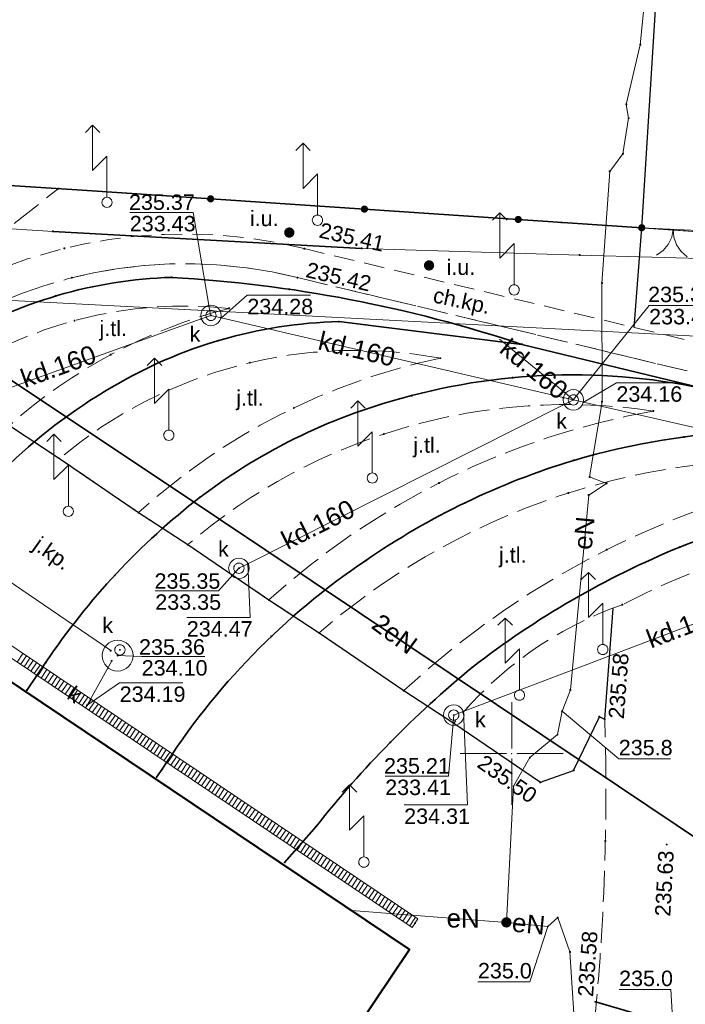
# Model space of a CAD drawing. Header units: metres. Extents: x 6603648 to 6604252, y 5739748 to 5740166.
# Tile 63 of 114: x 6603776 to 6603808, y 5740088 to 5740136. Entities that reach past the tile are written whole.
import ezdxf
from ezdxf.enums import TextEntityAlignment as Align

# ---------------------------------------------------------------- set-up
doc = ezdxf.new("R2010")
doc.units = ezdxf.units.M
doc.header["$PDSIZE"] = 0.75
for name, pattern in [('ARK_LIN', [50, 50, 0]), ('PRZER1-1', [1, 0.5, -0.5]), ('PRZER2-1', [1.5, 1, -0.5]), ('PRZER3-1', [2, 1.5, -0.5])]:
    doc.linetypes.add(name, pattern=pattern)
doc.layers.get('0').update_dxf_attribs({"linetype": 'CONTINUOUS'})
for name, color, linetype, lineweight, true_color in [('GEPPGD', 7, 'CONTINUOUS', 18, 0x008000), ('GESBZO', 7, 'CONTINUOUS', 50, 0x0a0909), ('GESDZI', 7, 'CONTINUOUS', 18, 0x008000), ('GESUZY', 7, 'CONTINUOUS', 18, 0x008000), ('GSLKBR', 7, 'CONTINUOUS', 18, 0x0a0909), ('GSLKOG', 7, 'CONTINUOUS', 35, 0x0a0909), ('GSLKRW', 7, 'CONTINUOUS', 25, 0x0a0909), ('GSLTTR', 7, 'CONTINUOUS', 35, 0x0a0909), ('GSPPRB', 7, 'CONTINUOUS', 18, 0x0a0909), ('GSPWPS', 7, 'CONTINUOUS', 13, 0x0a0909), ('GSPWPS_O', 7, 'CONTINUOUS', 13, 0x0a0909), ('GSSKOA', 7, 'CONTINUOUS', 18, 0x0a0909), ('GSSKOA_O', 7, 'CONTINUOUS', 18, 0x0a0909), ('GSSKOD', 7, 'CONTINUOUS', 18, 0x0a0909), ('GSSKOD_O', 7, 'CONTINUOUS', 18, 0x0a0909), ('GULCNP', 7, 'CONTINUOUS', 18, 0xd200d2), ('GULCOR', 7, 'CONTINUOUS', 35, 0xd200d2), ('GULENN', 1, 'CONTINUOUS', 18, 0xff0000), ('GULENN_O', 1, 'CONTINUOUS', 18, 0xff0000), ('GULEOR', 1, 'CONTINUOUS', 35, 0xff0000), ('GULKDK', 7, 'CONTINUOUS', 18, 0x0a0909), ('GULKDK_O', 7, 'CONTINUOUS', 18, 0x0a0909), ('GULKDP', 7, 'CONTINUOUS', 18, 0x803300), ('GULKDP_O', 7, 'CONTINUOUS', 18, 0x803300), ('GULWOP', 5, 'CONTINUOUS', 18, 0x0000ff), ('GUPISL', 7, 'CONTINUOUS', 18, 0x0a0909), ('GUPKSD', 7, 'CONTINUOUS', 18, 0x803300), ('GUPKWZ', 7, 'CONTINUOUS', 18, 0x0a0909), ('GUPKWZ_O', 7, 'CONTINUOUS', 18, 0x0a0909), ('GUSIKP', 7, 'CONTINUOUS', 18, 0x0a0909)]:
    doc.layers.add(name, color=color, linetype=linetype, lineweight=lineweight, true_color=true_color)
for name, color, linetype, true_color in [('GUPESH', 1, 'CONTINUOUS', 0xff0000), ('GUPESH_O', 1, 'CONTINUOUS', 0xff0000), ('GUPEUI', 7, 'CONTINUOUS', 0x0a0909), ('GUPKSH', 7, 'CONTINUOUS', 0x803300), ('GUPKSH_O', 7, 'CONTINUOUS', 0x803300), ('GUPXUI', 7, 'CONTINUOUS', 0x0a0909), ('GUPXUI_O', 7, 'CONTINUOUS', 0x0a0909)]:
    doc.layers.add(name, color=color, linetype=linetype, true_color=true_color)
doc.layers.add('PKT_ARK', color=7, linetype='ARK_LIN', lineweight=18)
doc.styles.add('Arial', font='arial.ttf')

# ---------------------------------------------------------------- blocks, each defined once
blk = doc.blocks.new('GSPPRB0')
at = {"color": 0, "lineweight": 18}
blk.add_lwpolyline([(-0.007955, 0.0225), (0.007955, 0.0225), (0.0225, 0.007955), (0.0225, -0.007955), (0.007955, -0.0225), (-0.007955, -0.0225), (-0.0225, -0.007955), (-0.0225, 0.007955)], close=True, dxfattribs=at)
blk = doc.blocks.new('GUPESH1')
blk.add_hatch(color=0).paths.add_polyline_path([(0, 0.045), (-0.011647, 0.043467), (-0.0225, 0.038971), (-0.03182, 0.03182), (-0.038971, 0.0225), (-0.043467, 0.011647), (-0.045, 0), (-0.043467, -0.011647), (-0.038971, -0.0225), (-0.03182, -0.03182), (-0.0225, -0.038971), (-0.011647, -0.043467), (0, -0.045), (0.011647, -0.043467), (0.0225, -0.038971), (0.03182, -0.03182), (0.038971, -0.0225), (0.043467, -0.011647), (0.045, 0), (0.043467, 0.011647), (0.038971, 0.0225), (0.03182, 0.03182), (0.0225, 0.038971), (0.011647, 0.043467)])
blk = doc.blocks.new('GUPEUI1')
blk.add_hatch(color=0).paths.add_polyline_path([(0, 0.25), (-0.064705, 0.241481), (-0.125, 0.216506), (-0.176777, 0.176777), (-0.216506, 0.125), (-0.241481, 0.064705), (-0.25, 0), (-0.241481, -0.064705), (-0.216506, -0.125), (-0.176777, -0.176777), (-0.125, -0.216506), (-0.064705, -0.241481), (0, -0.25), (0.064705, -0.241481), (0.125, -0.216506), (0.176777, -0.176777), (0.216506, -0.125), (0.241481, -0.064705), (0.25, 0), (0.241481, 0.064705), (0.216506, 0.125), (0.176777, 0.176777), (0.125, 0.216506), (0.064705, 0.241481)])
blk = doc.blocks.new('GEPPGD1_2')
blk.add_hatch(color=0).paths.add_polyline_path([(-0.045, 0), (-0.042798, -0.013906), (-0.036406, -0.02645), (-0.02645, -0.036406), (-0.013906, -0.042798), (0, -0.045), (0.013906, -0.042798), (0.02645, -0.036406), (0.036406, -0.02645), (0.042798, -0.013906), (0.045, 0), (0.042798, 0.013906), (0.036406, 0.02645), (0.02645, 0.036406), (0.013906, 0.042798), (0, 0.045), (-0.013906, 0.042798), (-0.02645, 0.036406), (-0.036406, 0.02645), (-0.042798, 0.013906)])
blk = doc.blocks.new('GUPKSH1')
blk.add_hatch(color=0).paths.add_polyline_path([(0, 0.045), (-0.011647, 0.043467), (-0.0225, 0.038971), (-0.03182, 0.03182), (-0.038971, 0.0225), (-0.043467, 0.011647), (-0.045, 0), (-0.043467, -0.011647), (-0.038971, -0.0225), (-0.03182, -0.03182), (-0.0225, -0.038971), (-0.011647, -0.043467), (0, -0.045), (0.011647, -0.043467), (0.0225, -0.038971), (0.03182, -0.03182), (0.038971, -0.0225), (0.043467, -0.011647), (0.045, 0), (0.043467, 0.011647), (0.038971, 0.0225), (0.03182, 0.03182), (0.0225, 0.038971), (0.011647, 0.043467)])
blk = doc.blocks.new('GSPWPS1')
blk.add_hatch(color=0).paths.add_polyline_path([(0, 0.045), (-0.011647, 0.043467), (-0.0225, 0.038971), (-0.03182, 0.03182), (-0.038971, 0.0225), (-0.043467, 0.011647), (-0.045, 0), (-0.043467, -0.011647), (-0.038971, -0.0225), (-0.03182, -0.03182), (-0.0225, -0.038971), (-0.011647, -0.043467), (0, -0.045), (0.011647, -0.043467), (0.0225, -0.038971), (0.03182, -0.03182), (0.038971, -0.0225), (0.043467, -0.011647), (0.045, 0), (0.043467, 0.011647), (0.038971, 0.0225), (0.03182, 0.03182), (0.0225, 0.038971), (0.011647, 0.043467)])
blk = doc.blocks.new('GUPKSD1_1')
at = {"color": 0}
blk.add_lwpolyline([(0.5, 0), (0.482963, -0.12941), (0.433013, -0.25), (0.353553, -0.353553), (0.25, -0.433013), (0.12941, -0.482963), (0, -0.5), (-0.12941, -0.482963), (-0.25, -0.433013), (-0.353553, -0.353553), (-0.433013, -0.25), (-0.482963, -0.12941), (-0.5, 0), (-0.482963, 0.12941), (-0.433013, 0.25), (-0.353553, 0.353553), (-0.25, 0.433013), (-0.12941, 0.482963), (0, 0.5), (0.12941, 0.482963), (0.25, 0.433013), (0.353553, 0.353553), (0.433013, 0.25), (0.482963, 0.12941)], close=True, dxfattribs=at)
blk = doc.blocks.new('GUPKWZ1_1')
at = {"color": 0}
blk.add_lwpolyline([(0.25, 0), (0.241481, -0.064705), (0.216506, -0.125), (0.176777, -0.176777), (0.125, -0.216506), (0.064705, -0.241481), (0, -0.25), (-0.064705, -0.241481), (-0.125, -0.216506), (-0.176777, -0.176777), (-0.216506, -0.125), (-0.241481, -0.064705), (-0.25, 0), (-0.241481, 0.064705), (-0.216506, 0.125), (-0.176777, 0.176777), (-0.125, 0.216506), (-0.064705, 0.241481), (0, 0.25), (0.064705, 0.241481), (0.125, 0.216506), (0.176777, 0.176777), (0.216506, 0.125), (0.241481, 0.064705)], close=True, dxfattribs=at)
blk = doc.blocks.new('GUPISL1_5')
at = {"color": 0}
for points in [[(3.396745, 1.05234), (3.75, 0.7), (3.396745, 0.34766)], [(0.25, 0), (2.25, 0), (1.55, 0.7), (3.75, 0.7)]]:
    blk.add_lwpolyline(points, dxfattribs=at)
blk.add_lwpolyline([(0.25, 0), (0.241481, -0.064705), (0.216506, -0.125), (0.176777, -0.176777), (0.125, -0.216506), (0.064705, -0.241481), (0, -0.25), (-0.064705, -0.241481), (-0.125, -0.216506), (-0.176777, -0.176777), (-0.216506, -0.125), (-0.241481, -0.064705), (-0.25, 0), (-0.241481, 0.064705), (-0.216506, 0.125), (-0.176777, 0.176777), (-0.125, 0.216506), (-0.064705, 0.241481), (0, 0.25), (0.064705, 0.241481), (0.125, 0.216506), (0.176777, 0.176777), (0.216506, 0.125), (0.241481, 0.064705)], close=True, dxfattribs=at)
blk = doc.blocks.new('GUPXUI1')
blk.add_hatch(color=0).paths.add_polyline_path([(0, 0.25), (-0.064705, 0.241481), (-0.125, 0.216506), (-0.176777, 0.176777), (-0.216506, 0.125), (-0.241481, 0.064705), (-0.25, 0), (-0.241481, -0.064705), (-0.216506, -0.125), (-0.176777, -0.176777), (-0.125, -0.216506), (-0.064705, -0.241481), (0, -0.25), (0.064705, -0.241481), (0.125, -0.216506), (0.176777, -0.176777), (0.216506, -0.125), (0.241481, -0.064705), (0.25, 0), (0.241481, 0.064705), (0.216506, 0.125), (0.176777, 0.176777), (0.125, 0.216506), (0.064705, 0.241481)])
blk = doc.blocks.new('GSLKBR1')
at = {"color": 0}
for points in [[(0, 0), (-0.051111, -0.388229), (-0.200962, -0.75), (-0.43934, -1.06066), (-0.75, -1.299038)], [(0.75, -1.299038), (0.43934, -1.06066), (0.200962, -0.75), (0.051111, -0.388229), (0, 0)]]:
    blk.add_lwpolyline(points, dxfattribs=at)
blk = doc.blocks.new('GSLKOG2')
blk.add_hatch(color=0).paths.add_polyline_path([(0, 0.175), (-0.045293, 0.169037), (-0.0875, 0.151554), (-0.123744, 0.123744), (-0.151554, 0.0875), (-0.169037, 0.045293), (-0.175, 0), (-0.169037, -0.045293), (-0.151554, -0.0875), (-0.123744, -0.123744), (-0.0875, -0.151554), (-0.045293, -0.169037), (0, -0.175), (0.045293, -0.169037), (0.0875, -0.151554), (0.123744, -0.123744), (0.151554, -0.0875), (0.169037, -0.045293), (0.175, 0), (0.169037, 0.045293), (0.151554, 0.0875), (0.123744, 0.123744), (0.0875, 0.151554), (0.045293, 0.169037)])
blk = doc.blocks.new('GSLKOG1')
blk.add_hatch(color=0).paths.add_polyline_path([(0, 0.175), (-0.045293, 0.169037), (-0.0875, 0.151554), (-0.123744, 0.123744), (-0.151554, 0.0875), (-0.169037, 0.045293), (-0.175, 0), (-0.169037, -0.045293), (-0.151554, -0.0875), (-0.123744, -0.123744), (-0.0875, -0.151554), (-0.045293, -0.169037), (0, -0.175), (0.045293, -0.169037), (0.0875, -0.151554), (0.123744, -0.123744), (0.151554, -0.0875), (0.169037, -0.045293), (0.175, 0), (0.169037, 0.045293), (0.151554, 0.0875), (0.123744, 0.123744), (0.0875, 0.151554), (0.045293, 0.169037)])
blk = doc.blocks.new('GULKDK2')
at = {"color": 0}
blk.add_lwpolyline([(0, 0.25), (0, -0.25)], dxfattribs=at)
blk = doc.blocks.new('GULKDK1')
at = {"color": 0}
blk.add_lwpolyline([(0, 0.25), (0, -0.25)], dxfattribs=at)
blk = doc.blocks.new('ASS_SYM', base_point=(826.5, 303.25))
at = {"layer": 'PKT_ARK'}
for p, q in [((826.5, 303.5), (826.5, 305.75)), ((826.25, 303.25), (824, 303.25)), ((826.75, 303.25), (829, 303.25)), ((826.5, 303), (826.5, 300.75))]:
    blk.add_line(p, q, dxfattribs=at)
blk.add_point((826.5, 303.25), dxfattribs=at)
blk.add_point((826.5, 303.25), dxfattribs=at)

msp = doc.modelspace()

# ---------------------------------------------------------------- linework, layer by layer
at = {"layer": 'GESBZO', "color": 18, "linetype": 'Continuous', "lineweight": 50, "true_color": 0x0a0909}
msp.add_lwpolyline([(6603761.366, 5740113.074), (6603795.022, 5740090.472), (6603791.683, 5740085.493), (6603799.835, 5740079.991), (6603757.379, 5740016.708), (6603715.538, 5740044.785)], close=True, dxfattribs=at)
at = {"layer": 'GESDZI', "color": 96, "linetype": 'Continuous', "lineweight": 18, "true_color": 0x008000}
for p, q in [((6603751.71, 5740129.25), (6603802.42, 5740125.83)), ((6603802.42, 5740125.83), (6603812.44, 5740125.15))]:
    msp.add_line(p, q, dxfattribs=at)
msp.add_lwpolyline([(6603967.36, 5740144.898), (6603974.25, 5740114.35), (6603945.5, 5740116.26), (6603907.39, 5740118.81), (6603870.28, 5740121.29), (6603812.44, 5740125.15), (6603802.42, 5740125.83), (6603751.71, 5740129.25), (6603733.38, 5740130.47), (6603718.41, 5740131.44), (6603715.21, 5740131.65), (6603705.45, 5740125.02), (6603703.24, 5740124.01), (6603702.62, 5740123.39), (6603701.36, 5740122.17), (6603704.324, 5740160.549)], dxfattribs=at)
at = {"layer": 'GESUZY', "color": 96, "linetype": 'PRZER1-1', "lineweight": 18, "true_color": 0x008000}
for points in [[(6603967.36, 5740144.898), (6603974.25, 5740114.35), (6603945.5, 5740116.26), (6603907.39, 5740118.81), (6603870.28, 5740121.29), (6603812.44, 5740125.15), (6603802.42, 5740125.83), (6603751.71, 5740129.25), (6603752.5, 5740141.56), (6603703.109, 5740144.81), (6603704.324, 5740160.549)], [(6603701.42, 5739966.51), (6603692.92, 5740008.31), (6603701.36, 5740122.17), (6603702.62, 5740123.39), (6603703.24, 5740124.01), (6603705.45, 5740125.02), (6603715.21, 5740131.65), (6603718.41, 5740131.44), (6603733.38, 5740130.47), (6603751.71, 5740129.25), (6603802.42, 5740125.83), (6603812.44, 5740125.15), (6603870.28, 5740121.29), (6603907.39, 5740118.81), (6603945.5, 5740116.26), (6603974.25, 5740114.35), (6604018.05, 5740111.43), (6604045.72, 5740109.58), (6604090.22, 5740106.61)]]:
    msp.add_lwpolyline(points, dxfattribs=at)
at = {"layer": 'GSLKBR', "color": 18, "linetype": 'Continuous', "lineweight": 18, "true_color": 0x0a0909}
msp.add_lwpolyline([(6603806.326, 5740125.575), (6603809.39, 5740125.426)], dxfattribs=at)
msp.add_lwpolyline([(6603806.326, 5740125.575), (6603809.39, 5740125.426)], dxfattribs=at)
at = {"layer": 'GSLKOG', "color": 18, "linetype": 'Continuous', "lineweight": 35, "true_color": 0x0a0909}
msp.add_lwpolyline([(6603701.35, 5740122.08), (6603705.37, 5740125.01), (6603715.183, 5740131.882), (6603733.403, 5740130.394), (6603751.692, 5740129.17), (6603779.344, 5740127.384), (6603806.326, 5740125.575)], dxfattribs=at)
at = {"layer": 'GSLKRW', "color": 18, "linetype": 'Continuous', "lineweight": 25, "true_color": 0x0a0909}
for points in [[(6603805.96, 5740120.73), (6603806.326, 5740125.575), (6603807.077, 5740137.492)], [(6603761.37, 5740113.08), (6603767.16, 5740121.58), (6603769.2, 5740120.24), (6603770.58, 5740119.31), (6603772.39, 5740118.11), (6603775.56, 5740115.96), (6603778, 5740114.35), (6603781.85, 5740111.72), (6603784.24, 5740110.16), (6603788.19, 5740107.47), (6603790.63, 5740105.87), (6603794.75, 5740103.06), (6603797.19, 5740101.47), (6603801.4, 5740098.6), (6603803.01, 5740099.18), (6603804.27, 5740101.79), (6603804.53, 5740101.67)], [(6603804.53, 5740101.67), (6603804.94, 5740107.06)]]:
    msp.add_lwpolyline(points, dxfattribs=at)
at = {"layer": 'GSLTTR', "color": 18, "linetype": 'Continuous', "lineweight": 35, "true_color": 0x0a0909}
for points in [[(6603764.33, 5740111.27), (6603765.19, 5740112.57, -0.111014), (6603772.73, 5740120.01, -0.128504), (6603783.46, 5740123.16, -0.065803), (6603800.5, 5740119.9), (6603810.75, 5740117.42), (6603820.55, 5740115.06), (6603832.58, 5740112.23, 0.050214), (6603845.63, 5740110), (6603857.62, 5740109.22)], [(6603770.28, 5740107.22), (6603771.18, 5740108.56, -0.127244), (6603780.55, 5740117.82, -0.128185), (6603791.59, 5740121.01), (6603800.5, 5740119.9)], [(6603776.42, 5740103.09), (6603777.34, 5740104.44, -0.080054), (6603784.84, 5740112.47, -0.100488), (6603795.13, 5740117.41, -0.128308), (6603810.75, 5740117.42)], [(6603782.72, 5740098.85), (6603783, 5740099.24, -0.103329), (6603792.89, 5740109.38, -0.077438), (6603803.02, 5740114.26, -0.119308), (6603820.55, 5740115.06)], [(6603788.95, 5740094.7), (6603790.48, 5740096.45, -0.053358), (6603798.09, 5740104.2, -0.067571), (6603808.18, 5740110.04, -0.07068), (6603819.95, 5740112.88), (6603832.58, 5740112.23)]]:
    msp.add_lwpolyline(points, format="xyb", dxfattribs=at)
at = {"layer": 'GSSKOA', "color": 18, "linetype": 'PRZER3-1', "lineweight": 18, "true_color": 0x0a0909}
msp.add_lwpolyline([(6603753.335, 5740129.14), (6603755.64, 5740121.45), (6603766.73, 5740120.95), (6603767.16, 5740121.58), (6603768.23, 5740120.88), (6603769.52, 5740120.82), (6603777.945, 5740127.481)], close=True, dxfattribs=at)
for points in [[(6603817.44, 5740114.06, 0.211549), (6603790.63, 5740105.87), (6603788.19, 5740107.47, -0.140353), (6603806.89, 5740116.66, 0.217464), (6603784.24, 5740110.16), (6603781.85, 5740111.72, -0.133775), (6603796.53, 5740119.23, 0.224937), (6603778, 5740114.35), (6603775.56, 5740115.96, -0.118971), (6603786.25, 5740121.65, 0.180527), (6603772.39, 5740118.11), (6603770.58, 5740119.31, -0.226047), (6603789.58, 5740123.15), (6603811.38, 5740117.93)], [(6603824.27, 5740111.72, 0.121883), (6603805.38, 5740107.24, 0.138887), (6603797.19, 5740101.47), (6603794.75, 5740103.06, -0.147427), (6603816.97, 5740113.92)]]:
    msp.add_lwpolyline(points, format="xyb", dxfattribs=at)
for points in [[(6603772.39, 5740118.11, -0.180527), (6603786.25, 5740121.65, 0.118971), (6603775.56, 5740115.96)], [(6603803.8, 5740084.82), (6603803.16, 5740085.24), (6603799.742, 5740080.054), (6603791.683, 5740085.493), (6603795.022, 5740090.472), (6603761.366, 5740113.074), (6603767.16, 5740121.58), (6603769.2, 5740120.24), (6603770.58, 5740119.31), (6603772.39, 5740118.11), (6603775.56, 5740115.96), (6603778, 5740114.35), (6603781.85, 5740111.72), (6603784.24, 5740110.16), (6603788.19, 5740107.47), (6603790.63, 5740105.87), (6603794.75, 5740103.06), (6603797.19, 5740101.47), (6603801.4, 5740098.6), (6603803.01, 5740099.18), (6603804.27, 5740101.79), (6603804.53, 5740101.67, -0.037289)], [(6603778, 5740114.35, -0.224937), (6603796.53, 5740119.23, 0.133775), (6603781.85, 5740111.72)], [(6603784.24, 5740110.16, -0.217464), (6603806.89, 5740116.66, 0.140353), (6603788.19, 5740107.47)], [(6603790.63, 5740105.87, -0.211549), (6603817.44, 5740114.06), (6603816.97, 5740113.92, 0.147427), (6603794.75, 5740103.06)]]:
    msp.add_lwpolyline(points, format="xyb", close=True, dxfattribs=at)
at = {"layer": 'GSSKOD', "color": 18, "linetype": 'PRZER2-1', "lineweight": 18, "true_color": 0x0a0909}
msp.add_lwpolyline([(6603769.2, 5740120.24, -0.227586), (6603789.91, 5740124.56), (6603811.68, 5740119.36), (6603837.26, 5740113.29, 0.043343), (6603844.3, 5740112.23), (6603858.29, 5740111.26), (6603858.24, 5740109.81), (6603844.21, 5740110.76, -0.039266), (6603836.91, 5740111.86), (6603811.38, 5740117.93), (6603789.58, 5740123.15, 0.226047), (6603770.58, 5740119.31)], format="xyb", close=True, dxfattribs=at)
at = {"layer": 'GULCNP', "color": 212, "linetype": 'Continuous', "lineweight": 18, "true_color": 0xd200d2}
msp.add_lwpolyline([(6603710.517, 5740093.625), (6603711.524, 5740093.486), (6603716.344, 5740129.589), (6603749.32, 5740127.305), (6603767.214, 5740126.064), (6603777.687, 5740125.398), (6603792.698, 5740124.572), (6603803.308, 5740124.244), (6603813.871, 5740123.95), (6603823.96, 5740123.353)], dxfattribs=at)
at = {"layer": 'GULCOR', "color": 212, "linetype": 'Continuous', "lineweight": 35, "true_color": 0xd200d2}
msp.add_lwpolyline([(6603792.698, 5740124.572), (6603777.687, 5740125.398)], dxfattribs=at)
at = {"layer": 'GULENN', "color": 1, "linetype": 'Continuous', "lineweight": 18, "true_color": 0xff0000}
for points in [[(6603799.742, 5740091.786), (6603800.089, 5740098.414), (6603800.882, 5740099.801), (6603802.229, 5740100.918), (6603802.45, 5740102.06), (6603802.856, 5740103.091), (6603803.746, 5740112.571), (6603804.62, 5740113.14), (6603803.788, 5740113.452), (6603804.395, 5740117.114), (6603804.389, 5740122.885), (6603804.771, 5740128.314), (6603805.414, 5740129.177), (6603805.689, 5740130.903), (6603805.576, 5740131.571), (6603806.258, 5740134.475), (6603806.449, 5740136.399), (6603806.199, 5740136.895)], [(6603717.86, 5740100.08), (6603724.13, 5740116.15), (6603729.2, 5740115.86), (6603738.6, 5740115.26), (6603743.89, 5740114.82), (6603746.73, 5740114.62), (6603749.06, 5740116.54), (6603753.61, 5740120.08), (6603756.18, 5740121.94), (6603770.57, 5740121.53), (6603785.78, 5740111.4), (6603803.77, 5740099.37), (6603816.62, 5740090.76)], [(6603792.204, 5740092.364), (6603799.742, 5740091.786)], [(6603799.742, 5740091.786), (6603801.76, 5740091.59), (6603802.24, 5740092.02), (6603802.831, 5740090.348), (6603803.067, 5740086.602), (6603810.766, 5740085.216), (6603811.044, 5740080.851), (6603813.297, 5740078.195), (6603814.573, 5740076.45), (6603814.83, 5740076.951)]]:
    msp.add_lwpolyline(points, dxfattribs=at)
at = {"layer": 'GULEOR', "color": 1, "linetype": 'Continuous', "lineweight": 35, "true_color": 0xff0000}
for points in [[(6603816.62, 5740090.76), (6603803.77, 5740099.37), (6603785.78, 5740111.4), (6603770.57, 5740121.53), (6603756.18, 5740121.94)], [(6603804.031, 5740087.936), (6603810.711, 5740085.975)]]:
    msp.add_lwpolyline(points, dxfattribs=at)
at = {"layer": 'GULKDK', "color": 18, "linetype": 'Continuous', "lineweight": 18, "true_color": 0x0a0909}
for points in [[(6603762.319, 5740114.198), (6603795.439, 5740091.958)], [(6603762.041, 5740113.782), (6603795.161, 5740091.542)]]:
    msp.add_lwpolyline(points, dxfattribs=at)
at = {"layer": 'GULKDP', "color": 36, "linetype": 'Continuous', "lineweight": 18, "true_color": 0x803300}
for points in [[(6603785.37, 5740121.31), (6603784.9, 5740121.14), (6603774.75, 5740117.49), (6603774.28, 5740117.32)], [(6603857.17, 5740107.68), (6603856.68, 5740107.74), (6603841.63, 5740109.58), (6603834.55, 5740110.83), (6603834.06, 5740110.92), (6603833.57, 5740110.97), (6603824.43, 5740111.99), (6603823.94, 5740112.04), (6603823.46, 5740112.17), (6603815.67, 5740114.29), (6603815.19, 5740114.42), (6603814.7, 5740114.53), (6603803.49, 5740117.09), (6603803, 5740117.2), (6603802.51, 5740117.31), (6603785.86, 5740121.2), (6603785.37, 5740121.31)], [(6603803, 5740117.2), (6603802.62, 5740117.52), (6603799.41, 5740120.16)], [(6603762.761, 5740117.085), (6603780.494, 5740105.004)], [(6603803, 5740117.2), (6603802.56, 5740116.98), (6603787.17, 5740109.23), (6603786.73, 5740109.01)], [(6603823.94, 5740112.04), (6603823.48, 5740111.86), (6603797.64, 5740102.05), (6603797.18, 5740101.87)], [(6603780.538, 5740104.507), (6603779.338, 5740102.347)]]:
    msp.add_lwpolyline(points, dxfattribs=at)
at = {"layer": 'GULWOP', "color": 5, "linetype": 'Continuous', "lineweight": 18, "true_color": 0x0000ff}
msp.add_lwpolyline([(6603978.95, 5740109.49), (6603977.5, 5740109.7), (6603977.24, 5740109.7), (6603976.97, 5740109.64), (6603976.54, 5740109.7), (6603976.29, 5740109.7), (6603974.73, 5740109.89), (6603914.28, 5740113.485), (6603901.324, 5740114.257), (6603814.9, 5740119.98), (6603813.944, 5740120.047), (6603760.741, 5740122.81)], dxfattribs=at)
at = {"layer": 'GUPESH_O', "color": 1, "linetype": 'Continuous', "lineweight": 13, "true_color": 0xff0000, "flags": 128}
for points in [[(6603805.209, 5740099.744), (6603802.45, 5740102.06)], [(6603807.729, 5740099.738), (6603807.729, 5740099.738), (6603805.209, 5740099.744)], [(6603801.76, 5740091.59), (6603800.876, 5740088.887), (6603798.356, 5740088.894)], [(6603807.86, 5740086.58), (6603807.746, 5740088.516), (6603805.226, 5740088.516)]]:
    msp.add_lwpolyline(points, dxfattribs=at)
at = {"layer": 'GUPKSH_O', "color": 36, "linetype": 'Continuous', "lineweight": 13, "true_color": 0x803300, "flags": 128}
for points in [[(6603785.354, 5740121.318), (6603784.498, 5740126.323), (6603781.418, 5740126.323)], [(6603785.875, 5740121.196), (6603787.137, 5740122.29), (6603790.217, 5740122.29)], [(6603803.007, 5740117.214), (6603806.687, 5740121.797), (6603809.767, 5740121.797)], [(6603803.483, 5740117.071), (6603805.093, 5740118.034), (6603808.173, 5740118.034)], [(6603787.161, 5740109.25), (6603787.275, 5740106.611), (6603784.195, 5740106.611)], [(6603786.725, 5740109.015), (6603785.739, 5740107.914), (6603782.659, 5740107.914)], [(6603780.826, 5740104.761), (6603781.998, 5740104.714), (6603785.078, 5740104.714)], [(6603779.338, 5740102.347), (6603780.927, 5740103.435), (6603784.007, 5740103.435)], [(6603797.652, 5740102.056), (6603797.849, 5740097.497), (6603794.769, 5740097.497)], [(6603797.181, 5740101.869), (6603796.926, 5740098.902), (6603793.846, 5740098.902)]]:
    msp.add_lwpolyline(points, dxfattribs=at)
at = {"layer": 'GUSIKP', "color": 36, "linetype": 'Continuous', "lineweight": 18, "true_color": 0x803300}
msp.add_lwpolyline([(6603780.826, 5740104.011, -1), (6603780.826, 5740105.511, -1)], format="xyb", close=True, dxfattribs=at)

# ---------------------------------------------------------------- block references
at = {"layer": 'GEPPGD', "color": 96, "linetype": 'Continuous', "lineweight": 18, "true_color": 0x008000, "rotation": 90}
msp.add_blockref('GEPPGD1_2', (6603802.42, 5740125.83), dxfattribs=at)
at = {"layer": 'GSLKBR', "color": 18, "linetype": 'Continuous', "lineweight": 18, "true_color": 0x0a0909, "rotation": 357.2227301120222}
msp.add_blockref('GSLKBR1', (6603807.858, 5740125.501), dxfattribs=at)
msp.add_blockref('GSLKBR1', (6603807.858, 5740125.501), dxfattribs=at)
at = {"layer": 'GSLKOG', "color": 18, "linetype": 'Continuous', "lineweight": 35, "true_color": 0x0a0909, "rotation": 356.1633863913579}
for name, p in [('GSLKOG2', (6603785.352, 5740126.981)), ('GSLKOG2', (6603785.352, 5740126.981)), ('GSLKOG2', (6603792.835, 5740126.48)), ('GSLKOG2', (6603792.835, 5740126.48)), ('GSLKOG2', (6603800.318, 5740125.978)), ('GSLKOG2', (6603800.318, 5740125.978)), ('GSLKOG1', (6603806.326, 5740125.575))]:
    msp.add_blockref(name, p, dxfattribs=at)
at = {"layer": 'GSPPRB', "color": 18, "linetype": 'Continuous', "lineweight": 18, "true_color": 0x0a0909, "rotation": 90}
for p in [(6603806.258, 5740134.475), (6603805.576, 5740131.571), (6603805.689, 5740130.903), (6603805.414, 5740129.177), (6603804.771, 5740128.314), (6603777.945, 5740127.481), (6603806.326, 5740125.575), (6603777.687, 5740125.398), (6603778.24, 5740124.57), (6603789.91, 5740124.56), (6603792.698, 5740124.572), (6603803.308, 5740124.244), (6603778.6, 5740123.14), (6603783.46, 5740123.16), (6603789.58, 5740123.15), (6603804.389, 5740122.885), (6603777.81, 5740122.25), (6603789.18, 5740122.58), (6603786.25, 5740121.65), (6603785.86, 5740121.2), (6603778.73, 5740121.06), (6603784.9, 5740121.14), (6603791.59, 5740121.01), (6603785.72, 5740120.08), (6603800.5, 5740119.9), (6603780.49, 5740119.4), (6603787.26, 5740119.01), (6603796.53, 5740119.23), (6603780.55, 5740117.82), (6603800.05, 5740118.28), (6603795.13, 5740117.41), (6603802.62, 5740117.52), (6603802.51, 5740117.31), (6603802.56, 5740116.98), (6603803.49, 5740117.09), (6603804.395, 5740117.114), (6603789.4, 5740116.81), (6603806.89, 5740116.66), (6603789.66, 5740115.42), (6603793.78, 5740115.54), (6603808.38, 5740115.4), (6603778, 5740114.35), (6603803.02, 5740114.26), (6603796.46, 5740113.16), (6603803.788, 5740113.452), (6603804.62, 5740113.14), (6603802.75, 5740112.67), (6603803.746, 5740112.571), (6603784.84, 5740112.47), (6603797.72, 5740112.19), (6603781.85, 5740111.72), (6603785.78, 5740111.4), (6603784.24, 5740110.16), (6603804.62, 5740109.91), (6603808.18, 5740110.04), (6603787.17, 5740109.23), (6603792.89, 5740109.38), (6603780.68, 5740108.66), (6603788.19, 5740107.47), (6603802.85, 5740107.41), (6603805.38, 5740107.24), (6603790.63, 5740105.87), (6603788.31, 5740105.7), (6603780.494, 5740105.004), (6603777.34, 5740104.44), (6603780.538, 5740104.507), (6603798.09, 5740104.2), (6603776.42, 5740103.09), (6603794.75, 5740103.06), (6603802.856, 5740103.091), (6603779.338, 5740102.347), (6603797.64, 5740102.05), (6603797.85, 5740102.24), (6603804.27, 5740101.79), (6603804.53, 5740101.67), (6603797.19, 5740101.47), (6603802.229, 5740100.918), (6603794.09, 5740100.54), (6603800.882, 5740099.801), (6603783, 5740099.24), (6603803.01, 5740099.18), (6603803.77, 5740099.37), (6603782.72, 5740098.85), (6603800.089, 5740098.414), (6603801.4, 5740098.6), (6603790.48, 5740096.45), (6603804.56, 5740095.74), (6603788.95, 5740094.7), (6603802.24, 5740092.02), (6603795.3, 5740091.75), (6603795.022, 5740090.472), (6603802.831, 5740090.348)]:
    msp.add_blockref('GSPPRB0', p, dxfattribs=at)
at = {"layer": 'GSPWPS', "color": 18, "linetype": 'Continuous', "lineweight": 13, "true_color": 0x0a0909, "rotation": 90}
for p in [(6603789.91, 5740124.56), (6603789.58, 5740123.15), (6603804.53, 5740101.67), (6603801.4, 5740098.6), (6603807.541, 5740095.573)]:
    msp.add_blockref('GSPWPS1', p, dxfattribs=at)
at = {"layer": 'GULKDK', "color": 18, "linetype": 'Continuous', "lineweight": 18, "true_color": 0x0a0909, "rotation": 326.1187348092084}
for name, p in [('GULKDK2', (6603776.083, 5740104.654)), ('GULKDK2', (6603776.083, 5740104.654)), ('GULKDK2', (6603776.249, 5740104.542)), ('GULKDK2', (6603776.249, 5740104.542)), ('GULKDK2', (6603776.415, 5740104.431)), ('GULKDK2', (6603776.415, 5740104.431)), ('GULKDK2', (6603776.581, 5740104.319)), ('GULKDK2', (6603776.581, 5740104.319)), ('GULKDK2', (6603776.748, 5740104.208)), ('GULKDK2', (6603776.748, 5740104.208)), ('GULKDK2', (6603776.914, 5740104.096)), ('GULKDK2', (6603776.914, 5740104.096)), ('GULKDK2', (6603777.08, 5740103.985)), ('GULKDK2', (6603777.08, 5740103.985)), ('GULKDK2', (6603777.246, 5740103.873)), ('GULKDK2', (6603777.246, 5740103.873)), ('GULKDK2', (6603777.412, 5740103.762)), ('GULKDK2', (6603777.412, 5740103.762)), ('GULKDK2', (6603777.578, 5740103.65)), ('GULKDK2', (6603777.578, 5740103.65)), ('GULKDK2', (6603777.744, 5740103.539)), ('GULKDK2', (6603777.744, 5740103.539)), ('GULKDK2', (6603777.91, 5740103.427)), ('GULKDK2', (6603777.91, 5740103.427)), ('GULKDK2', (6603778.076, 5740103.316)), ('GULKDK2', (6603778.076, 5740103.316)), ('GULKDK2', (6603778.242, 5740103.204)), ('GULKDK2', (6603778.242, 5740103.204)), ('GULKDK2', (6603778.408, 5740103.093)), ('GULKDK2', (6603778.408, 5740103.093)), ('GULKDK2', (6603778.574, 5740102.981)), ('GULKDK2', (6603778.574, 5740102.981)), ('GULKDK2', (6603778.74, 5740102.87)), ('GULKDK2', (6603778.74, 5740102.87)), ('GULKDK2', (6603778.906, 5740102.759)), ('GULKDK2', (6603778.906, 5740102.759)), ('GULKDK2', (6603779.072, 5740102.647)), ('GULKDK2', (6603779.072, 5740102.647)), ('GULKDK2', (6603779.238, 5740102.536)), ('GULKDK2', (6603779.238, 5740102.536)), ('GULKDK2', (6603779.404, 5740102.424)), ('GULKDK2', (6603779.404, 5740102.424)), ('GULKDK2', (6603779.57, 5740102.313)), ('GULKDK2', (6603779.57, 5740102.313)), ('GULKDK2', (6603779.736, 5740102.201)), ('GULKDK2', (6603779.736, 5740102.201)), ('GULKDK2', (6603779.902, 5740102.09)), ('GULKDK2', (6603779.902, 5740102.09)), ('GULKDK2', (6603780.068, 5740101.978)), ('GULKDK2', (6603780.068, 5740101.978)), ('GULKDK2', (6603780.234, 5740101.867)), ('GULKDK2', (6603780.234, 5740101.867)), ('GULKDK2', (6603780.4, 5740101.755)), ('GULKDK2', (6603780.4, 5740101.755)), ('GULKDK2', (6603780.566, 5740101.644)), ('GULKDK2', (6603780.566, 5740101.644)), ('GULKDK2', (6603780.732, 5740101.532)), ('GULKDK2', (6603780.732, 5740101.532)), ('GULKDK2', (6603780.899, 5740101.421)), ('GULKDK2', (6603780.899, 5740101.421)), ('GULKDK2', (6603781.065, 5740101.309)), ('GULKDK2', (6603781.065, 5740101.309)), ('GULKDK2', (6603781.231, 5740101.198)), ('GULKDK2', (6603781.231, 5740101.198)), ('GULKDK2', (6603781.397, 5740101.086)), ('GULKDK2', (6603781.397, 5740101.086)), ('GULKDK2', (6603781.563, 5740100.975)), ('GULKDK2', (6603781.563, 5740100.975)), ('GULKDK2', (6603781.729, 5740100.863)), ('GULKDK2', (6603781.729, 5740100.863)), ('GULKDK2', (6603781.895, 5740100.752)), ('GULKDK2', (6603781.895, 5740100.752)), ('GULKDK2', (6603782.061, 5740100.64)), ('GULKDK2', (6603782.061, 5740100.64)), ('GULKDK2', (6603782.227, 5740100.529)), ('GULKDK2', (6603782.227, 5740100.529)), ('GULKDK2', (6603782.393, 5740100.417)), ('GULKDK2', (6603782.393, 5740100.417)), ('GULKDK2', (6603782.559, 5740100.306)), ('GULKDK2', (6603782.559, 5740100.306)), ('GULKDK2', (6603782.725, 5740100.194)), ('GULKDK2', (6603782.725, 5740100.194)), ('GULKDK2', (6603782.891, 5740100.083)), ('GULKDK2', (6603782.891, 5740100.083)), ('GULKDK2', (6603783.057, 5740099.971)), ('GULKDK2', (6603783.057, 5740099.971)), ('GULKDK2', (6603783.223, 5740099.86)), ('GULKDK2', (6603783.223, 5740099.86)), ('GULKDK2', (6603783.389, 5740099.748)), ('GULKDK2', (6603783.389, 5740099.748)), ('GULKDK2', (6603783.555, 5740099.637)), ('GULKDK2', (6603783.555, 5740099.637)), ('GULKDK2', (6603783.721, 5740099.525)), ('GULKDK2', (6603783.721, 5740099.525)), ('GULKDK2', (6603783.887, 5740099.414)), ('GULKDK2', (6603783.887, 5740099.414)), ('GULKDK2', (6603784.053, 5740099.302)), ('GULKDK2', (6603784.053, 5740099.302)), ('GULKDK2', (6603784.219, 5740099.191)), ('GULKDK2', (6603784.219, 5740099.191)), ('GULKDK2', (6603784.385, 5740099.079)), ('GULKDK2', (6603784.385, 5740099.079)), ('GULKDK2', (6603784.551, 5740098.968)), ('GULKDK2', (6603784.551, 5740098.968)), ('GULKDK2', (6603784.717, 5740098.856)), ('GULKDK2', (6603784.717, 5740098.856)), ('GULKDK2', (6603784.883, 5740098.745)), ('GULKDK2', (6603784.883, 5740098.745)), ('GULKDK2', (6603785.049, 5740098.633)), ('GULKDK2', (6603785.049, 5740098.633)), ('GULKDK2', (6603785.216, 5740098.522)), ('GULKDK2', (6603785.216, 5740098.522)), ('GULKDK2', (6603785.382, 5740098.41)), ('GULKDK2', (6603785.382, 5740098.41)), ('GULKDK2', (6603785.548, 5740098.299)), ('GULKDK2', (6603785.548, 5740098.299)), ('GULKDK2', (6603785.714, 5740098.187)), ('GULKDK2', (6603785.714, 5740098.187)), ('GULKDK2', (6603785.88, 5740098.076)), ('GULKDK2', (6603785.88, 5740098.076)), ('GULKDK2', (6603786.046, 5740097.964)), ('GULKDK2', (6603786.046, 5740097.964)), ('GULKDK2', (6603786.212, 5740097.853)), ('GULKDK2', (6603786.212, 5740097.853)), ('GULKDK2', (6603786.378, 5740097.741)), ('GULKDK2', (6603786.378, 5740097.741)), ('GULKDK2', (6603786.544, 5740097.63)), ('GULKDK2', (6603786.544, 5740097.63)), ('GULKDK2', (6603786.71, 5740097.518)), ('GULKDK2', (6603786.71, 5740097.518)), ('GULKDK2', (6603786.876, 5740097.407)), ('GULKDK2', (6603786.876, 5740097.407)), ('GULKDK2', (6603787.042, 5740097.295)), ('GULKDK2', (6603787.042, 5740097.295)), ('GULKDK2', (6603787.208, 5740097.184)), ('GULKDK2', (6603787.208, 5740097.184)), ('GULKDK2', (6603787.374, 5740097.072)), ('GULKDK2', (6603787.374, 5740097.072)), ('GULKDK2', (6603787.54, 5740096.961)), ('GULKDK2', (6603787.54, 5740096.961)), ('GULKDK2', (6603787.706, 5740096.849)), ('GULKDK2', (6603787.706, 5740096.849)), ('GULKDK2', (6603787.872, 5740096.738)), ('GULKDK2', (6603787.872, 5740096.738)), ('GULKDK2', (6603788.038, 5740096.626)), ('GULKDK2', (6603788.038, 5740096.626)), ('GULKDK2', (6603788.204, 5740096.515)), ('GULKDK2', (6603788.204, 5740096.515)), ('GULKDK2', (6603788.37, 5740096.403)), ('GULKDK2', (6603788.37, 5740096.403)), ('GULKDK2', (6603788.536, 5740096.292)), ('GULKDK2', (6603788.536, 5740096.292)), ('GULKDK2', (6603788.702, 5740096.18)), ('GULKDK2', (6603788.702, 5740096.18)), ('GULKDK2', (6603788.868, 5740096.069)), ('GULKDK2', (6603788.868, 5740096.069)), ('GULKDK2', (6603789.034, 5740095.957)), ('GULKDK2', (6603789.034, 5740095.957)), ('GULKDK2', (6603789.2, 5740095.846)), ('GULKDK2', (6603789.2, 5740095.846)), ('GULKDK2', (6603789.366, 5740095.734)), ('GULKDK2', (6603789.366, 5740095.734)), ('GULKDK2', (6603789.533, 5740095.623)), ('GULKDK2', (6603789.533, 5740095.623)), ('GULKDK2', (6603789.699, 5740095.511)), ('GULKDK2', (6603789.699, 5740095.511)), ('GULKDK2', (6603789.865, 5740095.4)), ('GULKDK2', (6603789.865, 5740095.4)), ('GULKDK2', (6603790.031, 5740095.288)), ('GULKDK2', (6603790.031, 5740095.288)), ('GULKDK2', (6603790.197, 5740095.177)), ('GULKDK2', (6603790.197, 5740095.177)), ('GULKDK2', (6603790.363, 5740095.065)), ('GULKDK2', (6603790.363, 5740095.065)), ('GULKDK2', (6603790.529, 5740094.954)), ('GULKDK2', (6603790.529, 5740094.954)), ('GULKDK2', (6603790.695, 5740094.842)), ('GULKDK2', (6603790.695, 5740094.842)), ('GULKDK2', (6603790.861, 5740094.731)), ('GULKDK2', (6603790.861, 5740094.731)), ('GULKDK2', (6603791.027, 5740094.619)), ('GULKDK2', (6603791.027, 5740094.619)), ('GULKDK2', (6603791.193, 5740094.508)), ('GULKDK2', (6603791.193, 5740094.508)), ('GULKDK2', (6603791.359, 5740094.396)), ('GULKDK2', (6603791.359, 5740094.396)), ('GULKDK2', (6603791.525, 5740094.285)), ('GULKDK2', (6603791.525, 5740094.285)), ('GULKDK2', (6603791.691, 5740094.173)), ('GULKDK2', (6603791.691, 5740094.173)), ('GULKDK2', (6603791.857, 5740094.062)), ('GULKDK2', (6603791.857, 5740094.062)), ('GULKDK2', (6603792.023, 5740093.95)), ('GULKDK2', (6603792.023, 5740093.95)), ('GULKDK2', (6603792.189, 5740093.839)), ('GULKDK2', (6603792.189, 5740093.839)), ('GULKDK2', (6603792.355, 5740093.727)), ('GULKDK2', (6603792.355, 5740093.727)), ('GULKDK2', (6603792.521, 5740093.616)), ('GULKDK2', (6603792.521, 5740093.616)), ('GULKDK2', (6603792.687, 5740093.504)), ('GULKDK2', (6603792.687, 5740093.504)), ('GULKDK2', (6603792.853, 5740093.393)), ('GULKDK2', (6603792.853, 5740093.393)), ('GULKDK2', (6603793.019, 5740093.281)), ('GULKDK2', (6603793.019, 5740093.281)), ('GULKDK2', (6603793.185, 5740093.17)), ('GULKDK2', (6603793.185, 5740093.17)), ('GULKDK2', (6603793.351, 5740093.058)), ('GULKDK2', (6603793.351, 5740093.058)), ('GULKDK2', (6603793.517, 5740092.947)), ('GULKDK2', (6603793.517, 5740092.947)), ('GULKDK2', (6603793.684, 5740092.835)), ('GULKDK2', (6603793.684, 5740092.835)), ('GULKDK2', (6603793.85, 5740092.724)), ('GULKDK2', (6603793.85, 5740092.724)), ('GULKDK2', (6603794.016, 5740092.612)), ('GULKDK2', (6603794.016, 5740092.612)), ('GULKDK2', (6603794.182, 5740092.501)), ('GULKDK2', (6603794.182, 5740092.501)), ('GULKDK2', (6603794.348, 5740092.389)), ('GULKDK2', (6603794.348, 5740092.389)), ('GULKDK2', (6603794.514, 5740092.278)), ('GULKDK2', (6603794.514, 5740092.278)), ('GULKDK2', (6603794.68, 5740092.167)), ('GULKDK2', (6603794.68, 5740092.167)), ('GULKDK2', (6603794.846, 5740092.055)), ('GULKDK2', (6603794.846, 5740092.055)), ('GULKDK2', (6603795.012, 5740091.944)), ('GULKDK2', (6603795.012, 5740091.944)), ('GULKDK2', (6603795.178, 5740091.832)), ('GULKDK2', (6603795.178, 5740091.832)), ('GULKDK1', (6603795.3, 5740091.75))]:
    msp.add_blockref(name, p, dxfattribs=at)
at = {"layer": 'GUPESH', "color": 1, "linetype": 'Continuous', "lineweight": 5, "true_color": 0xff0000, "rotation": 90}
for p in [(6603805.414, 5740129.177), (6603803.788, 5740113.452), (6603785.78, 5740111.4), (6603802.447, 5740102.062), (6603799.742, 5740091.786), (6603801.756, 5740091.587)]:
    msp.add_blockref('GUPESH1', p, dxfattribs=at)
at = {"layer": 'GUPEUI', "color": 18, "linetype": 'Continuous', "lineweight": 5, "true_color": 0x0a0909, "rotation": 90}
msp.add_blockref('GUPEUI1', (6603799.742, 5740091.786), dxfattribs=at)
at = {"layer": 'GUPISL', "color": 18, "linetype": 'Continuous', "lineweight": 18, "true_color": 0x0a0909, "rotation": 90}
for p in [(6603780.31, 5740126.81), (6603790.55, 5740125.94), (6603800.12, 5740122.55), (6603783.32, 5740115.48), (6603793.22, 5740113.4), (6603778.43, 5740111.78), (6603804.43, 5740105.06), (6603800.38, 5740102.84), (6603792.81, 5740094.72)]:
    msp.add_blockref('GUPISL1_5', p, dxfattribs=at)
at = {"layer": 'GUPKSD', "color": 36, "linetype": 'Continuous', "lineweight": 18, "true_color": 0x803300, "rotation": 90}
for p in [(6603785.37, 5740121.31), (6603803, 5740117.2), (6603786.73, 5740109.01), (6603797.18, 5740101.87)]:
    msp.add_blockref('GUPKSD1_1', p, dxfattribs=at)
at = {"layer": 'GUPKSH', "color": 36, "linetype": 'Continuous', "lineweight": 5, "true_color": 0x803300, "rotation": 90}
for p in [(6603784.9, 5740121.14), (6603785.37, 5740121.31), (6603785.37, 5740121.31), (6603785.86, 5740121.2), (6603802.51, 5740117.31), (6603802.62, 5740117.52), (6603802.56, 5740116.98), (6603803, 5740117.2), (6603803, 5740117.2), (6603803.49, 5740117.09), (6603787.17, 5740109.23), (6603786.73, 5740109.01), (6603786.73, 5740109.01), (6603780.94, 5740105.04), (6603780.538, 5740104.507), (6603780.826, 5740104.761), (6603779.338, 5740102.347), (6603797.64, 5740102.05), (6603797.18, 5740101.87), (6603797.18, 5740101.87)]:
    msp.add_blockref('GUPKSH1', p, dxfattribs=at)
at = {"layer": 'GUPKWZ', "color": 18, "linetype": 'Continuous', "lineweight": 18, "true_color": 0x0a0909, "rotation": 90}
for p in [(6603785.37, 5740121.31), (6603803, 5740117.2), (6603786.73, 5740109.01), (6603780.94, 5740105.04), (6603797.18, 5740101.87)]:
    msp.add_blockref('GUPKWZ1_1', p, dxfattribs=at)
at = {"layer": 'GUPXUI', "color": 18, "linetype": 'Continuous', "lineweight": 5, "true_color": 0x0a0909, "rotation": 90}
for p in [(6603789.18, 5740125.34), (6603795.98, 5740123.74)]:
    msp.add_blockref('GUPXUI1', p, dxfattribs=at)
at = {"layer": 'PKT_ARK', "linetype": 'Continuous'}
msp.add_blockref('ASS_SYM', (6603800, 5740100), dxfattribs=at)

# ---------------------------------------------------------------- texts
at = {"layer": 'GSPWPS_O', "color": 18, "linetype": 'Continuous', "lineweight": 0, "true_color": 0x0a0909, "style": 'Arial'}
for s, rotation, p in [('235.41', 347.2623, (6603790.582, 5740125.111)), ('235.42', 347.0971, (6603789.937, 5740123.184)), ('235.58', 85.6291, (6603805.452, 5740101.661)), ('235.50', 324.9055, (6603798.262, 5740099.381)), ('235.63', 86.8561, (6603807.715, 5740092.059)), ('235.58', 85.9866, (6603803.958, 5740088.142))]:
    msp.add_text(s, height=0.75, rotation=rotation, dxfattribs=at).set_placement(p)
at = {"layer": 'GSSKOA_O', "color": 18, "linetype": 'Continuous', "lineweight": 0, "true_color": 0x0a0909, "style": 'Arial'}
for s, rotation, p in [('j.tl.', 360, (6603780.614, 5740120.305)), ('j.tl.', 360, (6603787.265, 5740116.924)), ('j.tl.', 360, (6603795.88, 5740114.63)), ('j.kp.', 324.7603, (6603777.435, 5740109.429)), ('j.tl.', 360, (6603800.054, 5740109.285))]:
    msp.add_text(s, height=0.75, rotation=rotation, dxfattribs=at).set_placement(p, align=Align.CENTER)
at = {"layer": 'GSSKOD_O', "color": 18, "linetype": 'Continuous', "lineweight": 0, "true_color": 0x0a0909, "style": 'Arial'}
msp.add_text('ch.kp.', height=0.75, rotation=347.8948, dxfattribs=at).set_placement((6603797.494, 5740121.662), align=Align.CENTER)
at = {"layer": 'GULENN_O', "color": 1, "linetype": 'Continuous', "lineweight": 0, "true_color": 0xff0000, "style": 'Arial'}
for s, rotation, p in [('eN', 84.6356, (6603803.963, 5740110.68)), ('2eN', 323.7506, (6603794.043, 5740105.457)), ('eN', 360, (6603797.639, 5740091.537)), ('eN', 354.2021, (6603800.781, 5740091.265))]:
    msp.add_text(s, height=0.9, rotation=rotation, dxfattribs=at).set_placement(p, align=Align.CENTER)
at = {"layer": 'GULKDK_O', "color": 18, "linetype": 'Continuous', "lineweight": 0, "true_color": 0x0a0909, "style": 'Arial'}
msp.add_text('k', height=0.75, rotation=326.1187, dxfattribs=at).set_placement((6603778.531, 5740102.559), align=Align.CENTER)
at = {"layer": 'GULKDP_O', "color": 36, "linetype": 'Continuous', "lineweight": 0, "true_color": 0x803300, "style": 'Arial'}
for rotation, p in [(346.8773, (6603792.365, 5740119.239)), (320.494, (6603800.8, 5740118.354)), (19.7933, (6603778.093, 5740118.414)), (26.7286, (6603790.772, 5740110.744)), (20.809, (6603808.54, 5740105.774))]:
    msp.add_text('kd.160', height=0.9, rotation=rotation, dxfattribs=at).set_placement(p, align=Align.CENTER)
at = {"layer": 'GUPESH_O', "color": 1, "linetype": 'Continuous', "lineweight": 0, "true_color": 0xff0000, "style": 'Arial'}
for s, rotation, p in [('235.8', 359.8764, (6603805.21, 5740099.916)), ('235.0', 359.8387, (6603798.356, 5740089.066)), ('235.0', 360, (6603805.226, 5740088.688))]:
    msp.add_text(s, height=0.75, rotation=rotation, dxfattribs=at).set_placement(p)
at = {"layer": 'GUPKSH_O', "color": 36, "linetype": 'Continuous', "lineweight": 0, "true_color": 0x803300, "style": 'Arial'}
for s, p in [('235.37', (6603781.38, 5740126.443)), ('233.43', (6603781.418, 5740125.4)), ('235.38', (6603806.639, 5740121.956)), ('234.28', (6603787.137, 5740121.367)), ('233.43', (6603806.687, 5740120.875)), ('234.16', (6603805.093, 5740117.112)), ('235.35', (6603782.623, 5740108.014)), ('233.35', (6603782.659, 5740106.992)), ('234.47', (6603784.195, 5740105.688)), ('235.36', (6603781.869, 5740104.809)), ('234.10', (6603781.998, 5740103.791)), ('234.19', (6603780.927, 5740102.513)), ('235.21', (6603793.787, 5740099.027)), ('233.41', (6603793.846, 5740097.98)), ('234.31', (6603794.769, 5740096.575))]:
    msp.add_text(s, height=0.75, rotation=360, dxfattribs=at).set_placement(p)
at = {"layer": 'GUPKWZ_O', "color": 18, "linetype": 'Continuous', "lineweight": 0, "true_color": 0x0a0909, "style": 'Arial'}
for p in [(6603784.856, 5740120.027), (6603802.689, 5740115.8), (6603786.239, 5740109.574), (6603780.606, 5740105.867), (6603798.739, 5740101.279)]:
    msp.add_text('k', height=0.75, rotation=360, dxfattribs=at).set_placement(p, align=Align.RIGHT)
at = {"layer": 'GUPXUI_O', "color": 18, "linetype": 'Continuous', "lineweight": 0, "true_color": 0x0a0909, "style": 'Arial'}
for p in [(6603788.66, 5740125.653), (6603798.227, 5740123.281)]:
    msp.add_text('i.u.', height=0.75, rotation=360, dxfattribs=at).set_placement(p, align=Align.RIGHT)

doc.saveas('drawing.dxf')
